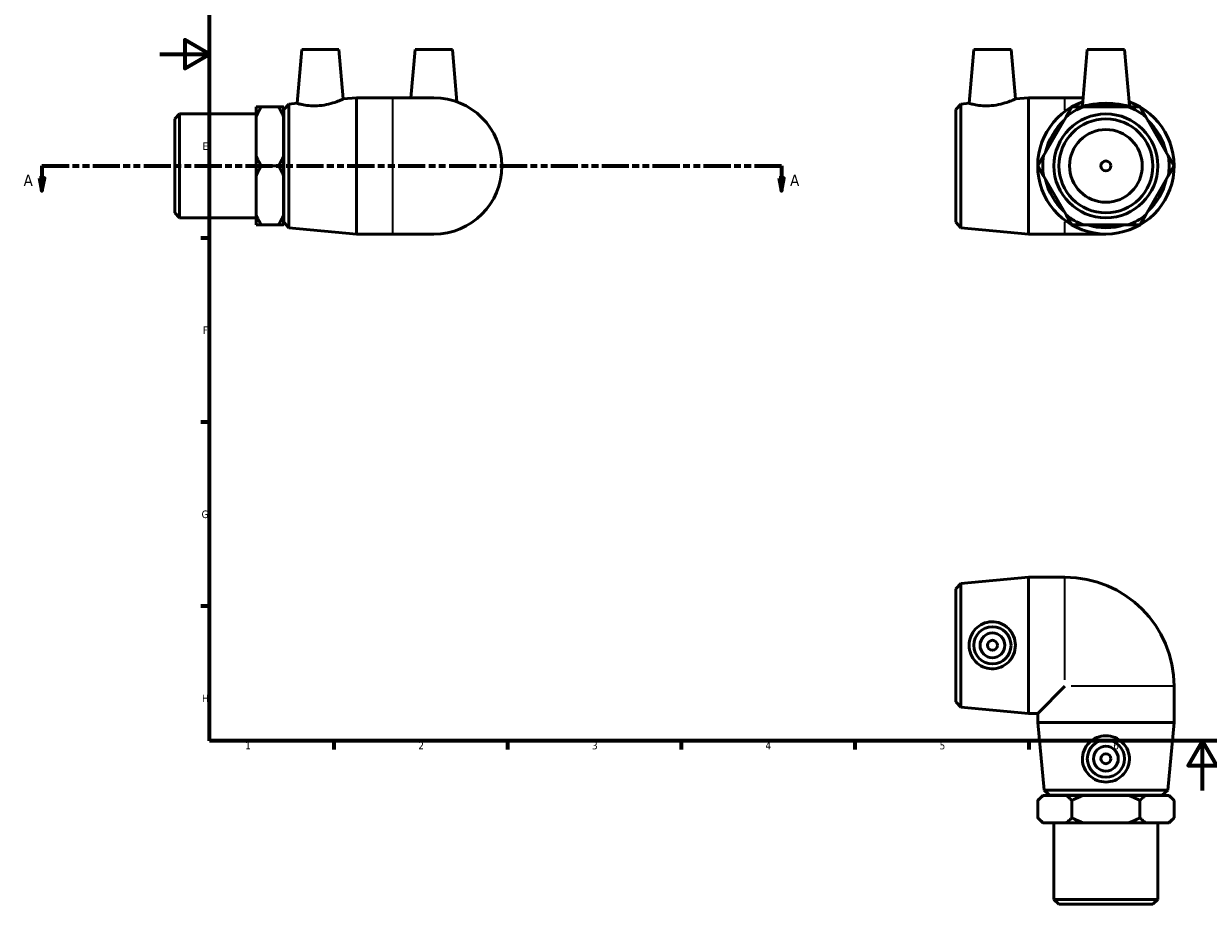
# Model space of a CAD drawing. Header units: millimetres. Extents: x -55 to 901, y -46 to 607.
# Tile 1 of 4: x -55 to 423, y -46 to 309. Entities that reach past the tile are written whole.
import ezdxf

# ---------------------------------------------------------------- set-up
doc = ezdxf.new("R2010")
doc.units = ezdxf.units.MM
doc.linetypes.add('DOUBLE_DASH_CHAIN', pattern=[1.2403, 0.6614, -0.0827, 0.1654, -0.0827, 0.1654, -0.0827])
for name, color, linetype, lineweight in [('Border (ANSI)', 7, 'Continuous', 70), ('Section Line (ANSI)', 7, 'DOUBLE_DASH_CHAIN', 70), ('Visible (ANSI)', 7, 'Continuous', 50), ('Visible Narrow (ANSI)', 7, 'Continuous', 35)]:
    doc.layers.add(name, color=color, linetype=linetype, lineweight=lineweight)
doc.styles.add('Label Text (ANSI)', font='tahoma.ttf')
doc.styles.add('Note Text (ANSI)', font='tahoma.ttf')

# ---------------------------------------------------------------- blocks, each defined once
blk = doc.blocks.new('Borders Default Border')
at = {"layer": 'Border (ANSI)'}
for p, q in [((20, 222.75), (16.55, 222.75)), ((20, 148.5), (16.55, 148.5)), ((20, 74.25), (16.55, 74.25)), ((70.08, 20), (70.08, 16.55)), ((140.17, 20), (140.17, 16.55)), ((210.25, 20), (210.25, 16.55)), ((280.33, 20), (280.33, 16.55)), ((350.42, 20), (350.42, 16.55))]:
    blk.add_line(p, q, dxfattribs=at)
at = {"layer": 'Border (ANSI)', "flags": 128}
for points in [[(20, 20), (20, 574), (821, 574), (821, 20), (20, 20)], [(0, 297), (20, 297), (10, 302.77), (10, 291.23), (20, 297)], [(420.5, 0), (420.5, 20), (414.73, 10), (426.27, 10), (420.5, 20)]]:
    blk.add_lwpolyline(points, dxfattribs=at)
at = {"layer": 'Border (ANSI)', "color": 230, "true_color": 0xff0080, "char_height": 3.05, "attachment_point": 7, "style": 'Note Text (ANSI)'}
for s, insert in [('E', (17.21, 258.35)), ('F', (17.29, 184.1)), ('G', (16.81, 109.79)), ('H', (16.97, 35.6)), ('1', (34.35, 16.55)), ('2', (104.2, 16.55)), ('3', (174.26, 16.49)), ('4', (244.23, 16.55)), ('5', (314.48, 16.49)), ('6', (384.49, 16.49))]:
    blk.add_mtext(s, dxfattribs=dict(at, insert=insert))
blk = doc.blocks.new('2dTransSection0')
at = {"layer": 'Section Line (ANSI)', "linetype": 'DOUBLE_DASH_CHAIN', "ltscale": 16.551283}
blk.add_line((-47.61, 251.93), (250.71, 251.93), dxfattribs=at)
at = {"layer": 'Section Line (ANSI)', "linetype": 'Continuous'}
for p, q in [((-47.61, 251.93), (-36.69, 251.93)), ((-47.61, 251.93), (-47.61, 246.93)), ((239.78, 251.93), (250.71, 251.93)), ((250.71, 251.93), (250.71, 246.93)), ((-48.61, 246.93), (-47.61, 241.93)), ((-46.61, 246.93), (-48.61, 246.93)), ((-47.61, 246.93), (-47.61, 241.93)), ((-47.61, 241.93), (-46.61, 246.93)), ((249.71, 246.93), (250.71, 241.93)), ((251.71, 246.93), (249.71, 246.93)), ((250.71, 246.93), (250.71, 241.93)), ((250.71, 241.93), (251.71, 246.93))]:
    blk.add_line(p, q, dxfattribs=at)
at = {"layer": 'Section Line (ANSI)', "linetype": 'Continuous', "flags": 128}
for points in [[(-48.61, 246.93), (-47.61, 241.93), (-46.61, 246.93), (-48.61, 246.93)], [(249.71, 246.93), (250.71, 241.93), (251.71, 246.93), (249.71, 246.93)]]:
    blk.add_lwpolyline(points, dxfattribs=at)
at = {"layer": 'Section Line (ANSI)'}
for points in [[(-48.61, 246.93), (-47.61, 241.93), (-46.61, 246.93), (-48.61, 246.93)], [(249.71, 246.93), (250.71, 241.93), (251.71, 246.93), (249.71, 246.93)]]:
    blk.add_solid(points, dxfattribs=at)
at = {"layer": 'Section Line (ANSI)', "char_height": 4.57, "attachment_point": 7, "style": 'Label Text (ANSI)'}
for insert in [(-54.98, 243.86), (254.18, 243.86)]:
    blk.add_mtext('A', dxfattribs=dict(at, insert=insert))

msp = doc.modelspace()

# ---------------------------------------------------------------- linework, layer by layer
at = {"layer": 'Visible (ANSI)'}
for p, q in [((57.199, 298.927), (55.296, 277.178)), ((57.199, 298.927), (72.199, 298.927)), ((72.199, 298.927), (73.948, 278.926)), ((102.959, 298.927), (101.253, 279.427)), ((102.959, 298.927), (117.959, 298.927)), ((117.959, 298.927), (119.808, 277.789)), ((328.286, 298.927), (326.383, 277.178)), ((328.286, 298.927), (343.286, 298.927)), ((343.286, 298.927), (345.035, 278.926)), ((374.046, 298.927), (372.064, 276.278)), ((374.046, 298.927), (389.046, 298.927)), ((389.046, 298.927), (391.027, 276.278)), ((51.95, 276.864), (55.296, 277.178)), ((73.948, 278.926), (79.292, 279.427)), ((79.292, 224.427), (79.292, 279.427)), ((79.292, 279.427), (93.959, 279.427)), ((110.459, 279.427), (93.959, 279.427)), ((323.037, 276.864), (326.383, 277.178)), ((345.035, 278.926), (350.379, 279.427)), ((350.379, 224.427), (350.379, 279.427)), ((350.379, 279.427), (365.046, 279.427)), ((372.339, 279.427), (365.046, 279.427)), ((5.959, 270.882), (7.959, 272.882)), ((7.959, 272.882), (7.959, 230.972)), ((7.959, 272.882), (38.859, 272.882)), ((38.859, 271.728), (38.859, 275.743)), ((40.859, 275.743), (47.859, 275.743)), ((49.859, 275.743), (49.859, 271.728)), ((49.959, 274.677), (51.95, 276.864)), ((49.959, 229.177), (49.959, 274.677)), ((51.95, 276.864), (51.95, 226.991)), ((321.046, 274.677), (323.037, 276.864)), ((321.046, 229.177), (321.046, 274.677)), ((323.037, 276.864), (323.037, 226.991)), ((390.659, 275.743), (372.432, 275.743)), ((5.959, 232.972), (5.959, 270.882)), ((38.859, 255.942), (38.859, 271.728)), ((49.859, 271.927), (49.959, 271.927)), ((49.859, 271.728), (49.859, 255.942)), ((365.477, 271.728), (356.364, 255.942)), ((406.727, 255.942), (397.614, 271.728)), ((38.859, 247.912), (38.859, 255.942)), ((49.859, 255.942), (49.859, 247.912)), ((40.859, 251.927), (47.859, 251.927)), ((38.859, 232.127), (38.859, 247.912)), ((49.859, 247.912), (49.859, 232.127)), ((356.364, 247.912), (365.477, 232.127)), ((397.614, 232.127), (406.727, 247.912)), ((5.959, 232.972), (7.959, 230.972)), ((7.959, 230.972), (38.859, 230.972)), ((38.859, 228.112), (38.859, 232.127)), ((49.859, 232.127), (49.859, 228.112)), ((49.859, 231.927), (49.959, 231.927)), ((47.859, 228.112), (40.859, 228.112)), ((49.959, 229.177), (51.95, 226.991)), ((51.95, 226.991), (79.292, 224.427)), ((321.046, 229.177), (323.037, 226.991)), ((323.037, 226.991), (350.379, 224.427)), ((372.432, 228.112), (390.659, 228.112)), ((79.292, 224.427), (93.959, 224.427)), ((93.959, 224.427), (110.459, 224.427)), ((350.379, 224.427), (365.046, 224.427)), ((365.046, 224.427), (381.546, 224.427)), ((323.037, 83.465), (350.379, 86.029)), ((350.379, 31.029), (350.379, 86.029)), ((350.379, 86.029), (365.046, 86.029)), ((321.046, 81.279), (323.037, 83.465)), ((321.046, 35.779), (321.046, 81.279)), ((323.037, 83.465), (323.037, 33.592)), ((365.046, 42.029), (354.046, 31.029)), ((409.046, 27.362), (409.046, 42.029)), ((321.046, 35.779), (323.037, 33.592)), ((323.037, 33.592), (350.379, 31.029)), ((350.379, 31.029), (354.046, 31.029)), ((354.046, 27.362), (354.046, 31.029)), ((409.046, 27.362), (354.046, 27.362)), ((356.609, 0.02), (354.046, 27.362)), ((406.482, 0.02), (409.046, 27.362)), ((356.609, 0.02), (406.482, 0.02)), ((358.796, -1.971), (356.609, 0.02)), ((404.296, -1.971), (406.482, 0.02)), ((356.046, -2.071), (354.046, -4.071)), ((354.046, -4.071), (354.046, -11.071)), ((356.046, -2.071), (356.364, -2.071)), ((356.364, -2.071), (365.477, -2.071)), ((404.296, -1.971), (358.796, -1.971)), ((361.546, -2.071), (361.546, -1.971)), ((365.477, -2.071), (372.432, -2.071)), ((367.796, -4.071), (367.796, -11.071)), ((372.432, -2.071), (390.659, -2.071)), ((390.659, -2.071), (397.614, -2.071)), ((395.296, -11.071), (395.296, -4.071)), ((397.614, -2.071), (406.727, -2.071)), ((401.546, -2.071), (401.546, -1.971)), ((406.727, -2.071), (407.046, -2.071)), ((407.046, -2.071), (409.046, -4.071)), ((409.046, -11.071), (409.046, -4.071)), ((356.046, -13.071), (354.046, -11.071)), ((356.364, -13.071), (356.046, -13.071)), ((365.477, -13.071), (356.364, -13.071)), ((360.591, -43.971), (360.591, -13.071)), ((372.432, -13.071), (365.477, -13.071)), ((390.659, -13.071), (372.432, -13.071)), ((397.614, -13.071), (390.659, -13.071)), ((406.727, -13.071), (397.614, -13.071)), ((402.501, -43.971), (402.501, -13.071)), ((407.046, -13.071), (406.727, -13.071)), ((407.046, -13.071), (409.046, -11.071)), ((360.591, -43.971), (402.501, -43.971)), ((362.591, -45.971), (360.591, -43.971)), ((400.501, -45.971), (362.591, -45.971)), ((400.501, -45.971), (402.501, -43.971))]:
    msp.add_line(p, q, dxfattribs=at)
for centre, radius in [((381.546, 251.927), 20.955), ((381.546, 251.927), 18.955), ((381.546, 251.927), 14.668), ((381.546, 251.927), 2), ((335.786, 58.529), 7.5), ((335.786, 58.529), 5), ((335.786, 58.529), 2), ((381.546, 12.769), 7.5), ((381.546, 12.769), 5), ((381.546, 12.769), 2)]:
    msp.add_circle(centre, radius, dxfattribs=at)
for centre, radius, start, end in [((110.459, 251.927), 27.5, 270, 90), ((381.546, 251.927), 27.5, 109.87541, 70.12459), ((381.546, 251.927), 25.5, 110.941, 129.059), ((381.546, 251.927), 24.937, 72.7552, 107.2448), ((381.546, 251.927), 25.5, 50.941, 69.059), ((381.546, 251.927), 24.937, 132.7552, 167.2448), ((381.546, 251.927), 24.937, 12.7552, 47.2448), ((381.546, 251.927), 25.5, 170.941, 189.059), ((381.546, 251.927), 25.5, 350.941, 9.059), ((381.546, 251.927), 24.937, 192.7552, 227.2448), ((381.546, 251.927), 24.937, 312.7552, 347.2448), ((381.546, 251.927), 25.5, 230.941, 249.059), ((381.546, 251.927), 25.5, 290.941, 309.059), ((381.546, 251.927), 24.937, 252.7552, 287.2448), ((365.046, 42.029), 44, 0, 90)]:
    msp.add_arc(centre, radius, start, end, dxfattribs=at)
for points, knots in [([(64.303, 276.241), (63.153, 276.14), (61.933, 276.127), (59.707, 276.266), (58.701, 276.412), (57.116, 276.705), (56.43, 276.872), (55.52, 277.11), (55.296, 277.178), (55.296, 277.178)], [0, 0, 0, 0, 0.3466035, 0.3466035, 0.6932069, 0.6932069, 1.0426462, 1.0426462, 1.3920854, 1.3920854, 1.3920854, 1.3920854]), ([(73.948, 278.926), (73.948, 278.926), (73.704, 278.814), (72.73, 278.398), (72.002, 278.099), (70.317, 277.495), (69.236, 277.148), (66.851, 276.571), (65.544, 276.349), (64.303, 276.241)], [4.261214, 4.261214, 4.261214, 4.261214, 4.6260193, 4.6260193, 4.9908247, 4.9908247, 5.3645409, 5.3645409, 5.7382571, 5.7382571, 5.7382571, 5.7382571]), ([(335.39, 276.241), (334.24, 276.14), (333.02, 276.127), (330.794, 276.266), (329.788, 276.412), (328.203, 276.705), (327.517, 276.872), (326.607, 277.11), (326.383, 277.178), (326.383, 277.178)], [0, 0, 0, 0, 0.3466035, 0.3466035, 0.6932069, 0.6932069, 1.0426462, 1.0426462, 1.3920854, 1.3920854, 1.3920854, 1.3920854]), ([(345.035, 278.926), (345.035, 278.926), (344.791, 278.814), (343.817, 278.398), (343.089, 278.099), (341.404, 277.495), (340.323, 277.148), (337.938, 276.571), (336.631, 276.349), (335.39, 276.241)], [4.261214, 4.261214, 4.261214, 4.261214, 4.6260193, 4.6260193, 4.9908247, 4.9908247, 5.3645409, 5.3645409, 5.7382571, 5.7382571, 5.7382571, 5.7382571]), ([(391.022, 276.241), (390.983, 276.14), (390.71, 276.127), (389.7, 276.266), (388.963, 276.412), (387.293, 276.705), (386.243, 276.872), (383.952, 277.11), (382.71, 277.178), (380.381, 277.178), (379.139, 277.11), (376.848, 276.872), (375.798, 276.705), (374.128, 276.412), (373.391, 276.266), (372.381, 276.127), (372.108, 276.14), (372.064, 276.252), (372.063, 276.265), (372.064, 276.279)], [0, 0, 0, 0, 0.3466035, 0.3466035, 0.6932069, 0.6932069, 1.0426462, 1.0426462, 1.3920854, 1.3920854, 1.7415247, 1.7415247, 2.0909639, 2.0909639, 2.4375674, 2.4375674, 2.7841708, 2.7841708, 2.8236506, 2.8236506, 2.8236506, 2.8236506]), ([(335.39, 49.052), (334.24, 49.091), (333.02, 49.364), (330.794, 50.374), (329.788, 51.111), (328.203, 52.781), (327.517, 53.831), (326.607, 56.122), (326.383, 57.364), (326.383, 59.694), (326.607, 60.935), (327.517, 63.227), (328.203, 64.277), (329.788, 65.946), (330.794, 66.683), (333.02, 67.694), (334.24, 67.966), (336.631, 68.048), (337.938, 67.826), (340.323, 66.867), (341.404, 66.13), (343.089, 64.441), (343.817, 63.379), (344.791, 61.032), (345.035, 59.745), (345.035, 57.313), (344.791, 56.026), (343.817, 53.679), (343.089, 52.617), (341.404, 50.927), (340.323, 50.191), (337.938, 49.232), (336.631, 49.01), (335.39, 49.052)], [0, 0, 0, 0, 0.3466035, 0.3466035, 0.6932069, 0.6932069, 1.0426462, 1.0426462, 1.3920854, 1.3920854, 1.7415247, 1.7415247, 2.0909639, 2.0909639, 2.4375674, 2.4375674, 2.7841708, 2.7841708, 3.1578871, 3.1578871, 3.5316033, 3.5316033, 3.8964086, 3.8964086, 4.261214, 4.261214, 4.6260193, 4.6260193, 4.9908247, 4.9908247, 5.3645409, 5.3645409, 5.7382571, 5.7382571, 5.7382571, 5.7382571]), ([(391.022, 12.374), (390.983, 11.223), (390.71, 10.003), (389.7, 7.777), (388.963, 6.771), (387.293, 5.187), (386.243, 4.5), (383.952, 3.59), (382.71, 3.366), (380.381, 3.366), (379.139, 3.59), (376.848, 4.5), (375.798, 5.187), (374.128, 6.771), (373.391, 7.777), (372.381, 10.003), (372.108, 11.223), (372.027, 13.614), (372.249, 14.921), (373.207, 17.307), (373.944, 18.387), (375.634, 20.072), (376.695, 20.8), (379.043, 21.774), (380.329, 22.019), (382.762, 22.019), (384.048, 21.774), (386.396, 20.8), (387.457, 20.072), (389.147, 18.387), (389.884, 17.307), (390.843, 14.921), (391.064, 13.614), (391.022, 12.374)], [0, 0, 0, 0, 0.3466035, 0.3466035, 0.6932069, 0.6932069, 1.0426462, 1.0426462, 1.3920854, 1.3920854, 1.7415247, 1.7415247, 2.0909639, 2.0909639, 2.4375674, 2.4375674, 2.7841708, 2.7841708, 3.1578871, 3.1578871, 3.5316033, 3.5316033, 3.8964086, 3.8964086, 4.261214, 4.261214, 4.6260193, 4.6260193, 4.9908247, 4.9908247, 5.3645409, 5.3645409, 5.7382571, 5.7382571, 5.7382571, 5.7382571])]:
    msp.add_open_spline(points, degree=3, knots=knots, dxfattribs=at)
for points in [[(38.859, 271.728), (39.656, 273.66), (40.859, 275.743)], [(40.859, 275.743), (39.656, 275.743), (38.859, 275.743)], [(47.859, 275.743), (49.061, 273.66), (49.859, 271.728)], [(49.859, 275.743), (49.061, 275.743), (47.859, 275.743)], [(367.796, 275.743), (366.593, 273.66), (365.477, 271.728)], [(372.432, 275.743), (370.201, 275.743), (367.796, 275.743)], [(395.296, 275.743), (392.89, 275.743), (390.659, 275.743)], [(397.614, 271.728), (396.498, 273.66), (395.296, 275.743)], [(40.859, 251.927), (39.656, 254.011), (38.859, 255.942)], [(49.859, 255.942), (49.061, 254.011), (47.859, 251.927)], [(356.364, 255.942), (355.248, 254.011), (354.046, 251.927)], [(409.046, 251.927), (407.843, 254.011), (406.727, 255.942)], [(38.859, 247.912), (39.656, 249.844), (40.859, 251.927)], [(47.859, 251.927), (49.061, 249.844), (49.859, 247.912)], [(354.046, 251.927), (355.248, 249.844), (356.364, 247.912)], [(406.727, 247.912), (407.843, 249.844), (409.046, 251.927)], [(40.859, 228.112), (39.656, 230.195), (38.859, 232.127)], [(49.859, 232.127), (49.061, 230.195), (47.859, 228.112)], [(365.477, 232.127), (366.593, 230.195), (367.796, 228.112)], [(395.296, 228.112), (396.498, 230.195), (397.614, 232.127)], [(38.859, 228.112), (39.656, 228.112), (40.859, 228.112)], [(47.859, 228.112), (49.061, 228.112), (49.859, 228.112)], [(367.796, 228.112), (370.201, 228.112), (372.432, 228.112)], [(390.659, 228.112), (392.89, 228.112), (395.296, 228.112)], [(354.046, -4.071), (355.248, -2.868), (356.364, -2.071)], [(365.477, -2.071), (366.593, -2.868), (367.796, -4.071)], [(367.796, -4.071), (370.201, -2.868), (372.432, -2.071)], [(390.659, -2.071), (392.89, -2.868), (395.296, -4.071)], [(395.296, -4.071), (396.498, -2.868), (397.614, -2.071)], [(406.727, -2.071), (407.843, -2.868), (409.046, -4.071)], [(356.364, -13.071), (355.248, -12.274), (354.046, -11.071)], [(367.796, -11.071), (366.593, -12.274), (365.477, -13.071)], [(372.432, -13.071), (370.201, -12.274), (367.796, -11.071)], [(395.296, -11.071), (392.89, -12.274), (390.659, -13.071)], [(397.614, -13.071), (396.498, -12.274), (395.296, -11.071)], [(409.046, -11.071), (407.843, -12.274), (406.727, -13.071)]]:
    msp.add_rational_spline(points, [1, 1.00384797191, 1], degree=2, dxfattribs=at)
msp.add_open_spline([(391.027, 276.279), (391.028, 276.265), (391.027, 276.252), (391.022, 276.241)], degree=3, dxfattribs=at)
at = {"layer": 'Visible Narrow (ANSI)'}
for p, q in [((93.959, 224.766), (93.959, 279.089)), ((365.046, 274.447), (365.046, 279.413)), ((365.046, 224.442), (365.046, 229.408)), ((365.046, 44.561), (365.046, 85.86)), ((408.877, 42.029), (367.577, 42.029))]:
    msp.add_line(p, q, dxfattribs=at)

# ---------------------------------------------------------------- block references
msp.add_blockref('Borders Default Border', (0, 0))
at = {"layer": 'Section Line (ANSI)'}
msp.add_blockref('2dTransSection0', (0, 0), dxfattribs=at)

doc.saveas('drawing.dxf')
